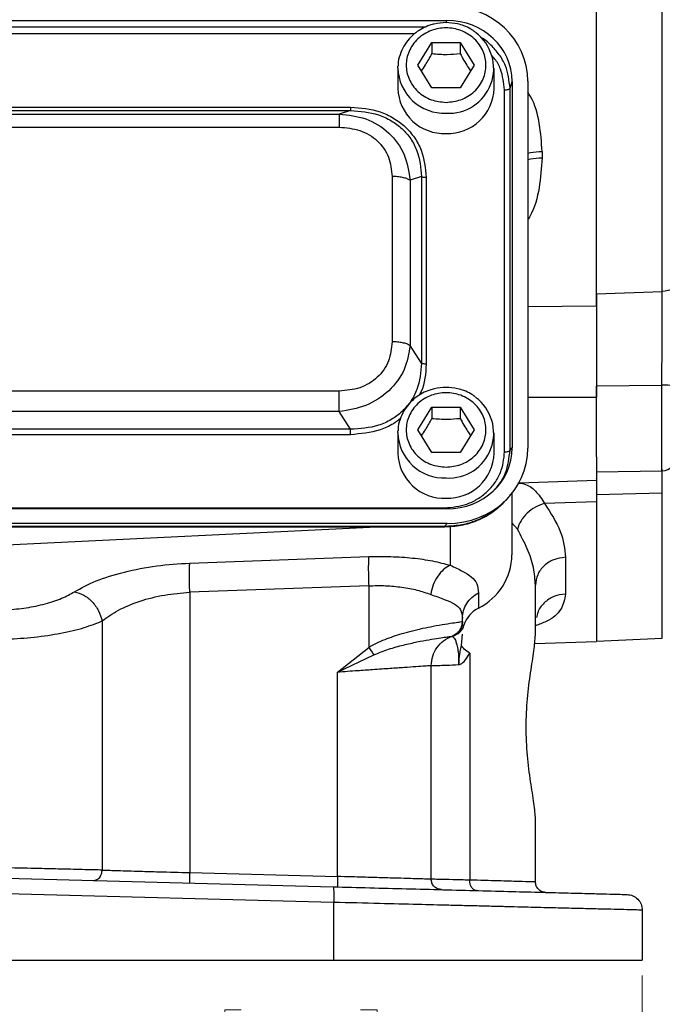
# Model space of a CAD drawing. Header units: inches. Extents: x 0.6 to 16.3, y 0.2 to 11.5.
# Tile 15 of 19: x 12.3 to 13.9, y 4.1 to 6.6. Entities that reach past the tile are written whole.
import ezdxf

# ---------------------------------------------------------------- set-up
doc = ezdxf.new("R2010")
doc.units = ezdxf.units.IN
doc.header["$MEASUREMENT"] = 0
doc.styles.add('SLDTEXTSTYLE0', font='TXT', dxfattribs={"width": 0.75})
doc.dimstyles.new('SLDDIMSTYLE1', dxfattribs={"dimtxt": 0.137795, "dimasz": 0.14, "dimexe": 0, "dimexo": 0.0625, "dimgap": 0.034449, "dimtad": 0, "dimdec": 1, "dimlfac": 1.5, "dimrnd": 1e-09, "dimzin": 12, "dimdsep": 46, "dimtxsty": 'SLDTEXTSTYLE0', "dimblk1": 'CLOSED', "dimblk2": 'CLOSED', "dimsah": 1, "dimcen": 0.09, "dimadec": 0, "dimazin": 3, "dimtfac": 1, "dimtdec": 1, "dimtofl": 0, "dimtmove": 0, "dimatfit": 3, "dimldrblk": 'CLOSED', "dimfxl": 0, "dimfrac": 2, "dimtolj": 1, "dimtzin": 12, "dimarcsym": 0})

# ---------------------------------------------------------------- blocks, each defined once
blk = doc.blocks.new('_Closed')
at = {"color": 0, "linetype": 'ByBlock', "lineweight": -2}
for p, q in [((-1, 0.166667), (0, 0)), ((-1, 0.166667), (-1, -0.166667)), ((0, 0), (-1, -0.166667)), ((0, 0), (-1, 0))]:
    blk.add_line(p, q, dxfattribs=at)
blk = doc.blocks.new('_D_11')
at = {"color": 7, "linetype": 'Continuous', "lineweight": 0}
for p, q in [((10.6055, 4.1984), (10.6055, 3.8728)), ((13.8588, 4.1984), (13.8588, 3.8728)), ((12.8327, 4.1107), (12.7908, 4.1107)), ((12.7908, 4.1107), (12.7908, 3.8919)), ((13.1382, 4.1107), (13.1802, 4.1107)), ((13.1802, 4.1107), (13.1802, 3.8919)), ((10.6055, 3.9122), (12.6699, 3.9122)), ((13.8588, 3.9122), (13.301, 3.9122)), ((12.7908, 3.8919), (12.8327, 3.8919)), ((13.1802, 3.8919), (13.1382, 3.8919))]:
    blk.add_line(p, q, dxfattribs=at)
at = {"color": 7, "linetype": 'Continuous', "lineweight": 18, "xscale": 0.14, "yscale": 0.14, "rotation": 180.0000000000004}
blk.add_blockref('_Closed', (10.6055, 3.9122, 0.2998), dxfattribs=at)
at = {"color": 7, "linetype": 'Continuous', "lineweight": 18, "xscale": 0.14, "yscale": 0.14}
blk.add_blockref('_Closed', (13.8588, 3.9122, 0.2998), dxfattribs=at)
at = {"color": 7, "linetype": 'Continuous', "lineweight": 18, "char_height": 0.1378, "attachment_point": 1, "style": 'SLDTEXTSTYLE0'}
for s, insert in [('124', (12.8327, 4.0695)), ('4.9', (12.8582, 3.8634))]:
    blk.add_mtext(s, dxfattribs=dict(at, insert=insert))

msp = doc.modelspace()

# ---------------------------------------------------------------- linework, layer by layer
at = {"color": 7, "linetype": 'Continuous', "lineweight": 25}
for p, q in [((13.7418, 5.9125), (13.7418, 8.1958)), ((13.9103, 5.9495), (13.9103, 8.2129)), ((11.1049, 6.6427), (13.3588, 6.6427)), ((13.2848, 6.5285), (13.3208, 6.5867)), ((13.3208, 6.5867), (13.3928, 6.5867)), ((13.3208, 6.5867), (13.3208, 6.558)), ((13.3928, 6.5867), (13.4288, 6.5285)), ((13.3928, 6.5867), (13.3928, 6.558)), ((13.3208, 6.4703), (13.2848, 6.5285)), ((13.4288, 6.5285), (13.3928, 6.4703)), ((13.2335, 6.5208), (13.2336, 6.5261)), ((13.2335, 6.5208), (13.2335, 6.4687)), ((13.4802, 6.4687), (13.4802, 6.5208)), ((13.5205, 6.4694), (13.5262, 6.4864)), ((13.5262, 6.4864), (13.5262, 5.5491)), ((13.5662, 6.4875), (13.5662, 5.548)), ((13.3928, 6.4703), (13.3208, 6.4703)), ((13.5067, 5.5387), (13.5067, 6.4652)), ((13.5205, 5.5428), (13.5205, 6.4694)), ((11.3512, 6.4212), (13.1125, 6.4212)), ((11.3512, 6.4124), (13.1125, 6.4124)), ((11.3802, 6.4033), (13.0835, 6.4033)), ((13.1125, 6.4124), (13.0835, 6.4033)), ((11.3802, 6.3697), (13.0835, 6.3697)), ((13.6027, 6.3075), (13.6027, 6.2912)), ((13.2186, 6.2436), (13.2186, 5.8205)), ((13.2938, 6.2432), (13.2647, 6.2341)), ((13.2647, 6.2341), (13.2647, 5.8109)), ((13.2938, 6.2432), (13.2938, 5.7658)), ((13.3059, 6.2406), (13.3059, 5.7633)), ((13.7418, 5.9429), (13.9103, 5.9495)), ((13.2938, 5.7658), (13.2647, 5.8109)), ((13.9092, 5.709), (13.7418, 5.7068)), ((13.7418, 5.5257), (13.7418, 5.7068)), ((13.0835, 5.6944), (11.3802, 5.6944)), ((13.2848, 5.5949), (13.3208, 5.6531)), ((13.3208, 5.6531), (13.3928, 5.6531)), ((13.3208, 5.6531), (13.3208, 5.6244)), ((13.3928, 5.6531), (13.4288, 5.5949)), ((13.3928, 5.6531), (13.3928, 5.6244)), ((13.0835, 5.6417), (11.3802, 5.6417)), ((13.1125, 5.5965), (13.0835, 5.6417)), ((13.1125, 5.5965), (11.3512, 5.5965)), ((13.3208, 5.5367), (13.2848, 5.5949)), ((13.4288, 5.5949), (13.3928, 5.5367)), ((13.1125, 5.5827), (11.3512, 5.5827)), ((13.2335, 5.5872), (13.2336, 5.5925)), ((13.2335, 5.5872), (13.2335, 5.5352)), ((13.4802, 5.5352), (13.4802, 5.5872)), ((13.5205, 5.5428), (13.5262, 5.5491)), ((13.3928, 5.5367), (13.3208, 5.5367)), ((13.7418, 5.5257), (13.7418, 5.4664)), ((13.7418, 5.4876), (13.9092, 5.4905)), ((13.5435, 5.4594), (13.7418, 5.4664)), ((13.5097, 5.4145), (13.5173, 5.4228)), ((13.5255, 5.4324), (13.5255, 5.275)), ((13.9103, 5.433), (13.7418, 5.4289)), ((13.7418, 5.4289), (13.7418, 5.4098)), ((11.1106, 5.3952), (13.3531, 5.3952)), ((13.7418, 5.4112), (13.6091, 5.4066)), ((13.7418, 5.4112), (13.7418, 5.0535)), ((13.3588, 5.3928), (11.1049, 5.3928)), ((13.36, 5.3555), (11.1037, 5.3555)), ((13.3531, 5.3479), (11.1106, 5.3479)), ((11.1106, 5.3469), (13.3531, 5.3469)), ((12.2322, 5.3006), (13.1794, 5.3469)), ((13.36, 5.3555), (13.3531, 5.3479)), ((12.7009, 5.2541), (13.1588, 5.2706)), ((13.6627, 5.2688), (13.6627, 5.1748)), ((13.1588, 5.196), (12.7009, 5.1795)), ((13.1588, 5.196), (13.1588, 5.0383)), ((13.5855, 5.0695), (13.5855, 5.1975)), ((12.7009, 5.1795), (12.7009, 4.4618)), ((13.4399, 5.1782), (13.4399, 5.139)), ((12.4766, 5.1059), (12.4766, 4.4683)), ((13.3988, 5.1045), (13.3988, 5.1129)), ((13.3988, 5.1045), (13.3988, 5.1045)), ((13.3988, 5.1022), (13.3988, 5.1045)), ((13.3721, 5.0668), (13.3722, 5.0668)), ((13.3739, 5.0674), (13.3762, 5.0681)), ((13.3762, 5.0681), (13.3769, 5.0683)), ((13.3769, 5.0683), (13.3789, 5.069)), ((13.3789, 5.069), (13.3789, 5.0694)), ((13.3961, 5.0435), (13.3988, 5.0725)), ((13.5841, 5.048), (13.7418, 5.0535)), ((13.7418, 5.0542), (13.9103, 5.0615)), ((13.0788, 4.9748), (13.1588, 5.0383)), ((13.0788, 4.9748), (13.172, 5.0192)), ((13.4174, 5.0231), (13.4174, 4.4426)), ((13.3188, 4.4449), (13.3188, 4.9914)), ((13.0788, 4.4519), (13.0788, 4.9748)), ((13.5855, 4.438), (13.5855, 4.5993)), ((12.7009, 4.4618), (13.0788, 4.4519)), ((12.2322, 4.4474), (13.0681, 4.4255)), ((13.0691, 4.3855), (12.2322, 4.4075)), ((13.0691, 4.3855), (13.0691, 4.2378)), ((13.8588, 4.3659), (13.8588, 4.2378)), ((12.2322, 4.2378), (13.0691, 4.2378)), ((13.0691, 4.2378), (13.8588, 4.2378))]:
    msp.add_line(p, q, dxfattribs=at)
at = {"color": 8, "linetype": 'Continuous', "lineweight": 25}
for p, q in [((13.3569, 6.6371), (13.3588, 6.6427)), ((13.3039, 6.6257), (11.1598, 6.6257)), ((13.2762, 6.6087), (11.1866, 6.6087)), ((13.5662, 5.9107), (13.7418, 5.9125)), ((13.9092, 5.4905), (13.9092, 5.709)), ((13.5662, 5.679), (13.7418, 5.6791)), ((13.9103, 5.0615), (13.9103, 5.433)), ((13.3531, 5.3477), (13.3531, 5.3479)), ((13.3676, 5.3484), (13.3676, 5.2485)), ((13.5393, 5.3409), (13.5255, 5.3573)), ((13.4023, 5.0954), (13.4019, 5.0963))]:
    msp.add_line(p, q, dxfattribs=at)
at = {"color": 7, "linetype": 'Continuous', "lineweight": 25, "flags": 128}
msp.add_lwpolyline([(13.9485, 5.9717), (13.9478, 5.9675), (13.9456, 5.9634), (13.9421, 5.9597), (13.9374, 5.9564), (13.9316, 5.9536), (13.925, 5.9515), (13.9178, 5.9501), (13.9103, 5.9495)], dxfattribs=at)
at = {"color": 7, "linetype": 'Continuous', "lineweight": 25}
for centre, radius, start, end in [((13.3642, 6.5199), 0.1145, 266.3256, 53.45), ((13.3518, 6.4718), 0.1183, 181.4731, 272.4617), ((13.3606, 6.4732), 0.1196, 268.1802, 357.885), ((13.9186, 5.6454), 0.0644, 62.345, 98.4187), ((13.3642, 5.5863), 0.1145, 266.3256, 53.45), ((13.3518, 5.5382), 0.1183, 181.4731, 272.4617), ((13.3606, 5.5396), 0.1196, 268.1802, 357.885), ((13.9085, 5.5305), 0.04, 271, 0), ((13.3712, 5.2772), 0.1543, 296.448, 359.1655), ((13.4743, 5.0713), 0.0759, 116.9064, 161.5208)]:
    msp.add_arc(centre, radius, start, end, dxfattribs=at)
at = {"color": 8, "linetype": 'Continuous', "lineweight": 25}
for centre in [(13.3518, 6.5239), (13.3518, 5.5903)]:
    msp.add_arc(centre, 0.1183, 181.4731, 272.4617, dxfattribs=at)
at = {"color": 7, "linetype": 'Continuous', "lineweight": 25}
for centre, major_axis, start_param, end_param in [((13.3536, 6.4815), (0.2087, 0.0437), 6.091166, 7.631805), ((13.3536, 6.4815), (0.1694, 0.0355), 6.091166, 7.631805), ((13.3536, 5.554), (0.1694, -0.0355), 4.934566, 6.475204), ((13.3536, 5.554), (0.2087, -0.0437), 4.934566, 6.475204)]:
    msp.add_ellipse(centre, major_axis=major_axis, ratio=0.927683, start_param=start_param, end_param=end_param, dxfattribs=at)
for points, knots in [([(13.3568, 6.6374), (13.3467, 6.6367), (13.3325, 6.6358), (13.3124, 6.6299), (13.2961, 6.6229), (13.2782, 6.6115), (13.2619, 6.5963), (13.2479, 6.5774), (13.2383, 6.555), (13.2335, 6.5374), (13.234, 6.5275), (13.2341, 6.5262)], [0, 0, 0, 0, 0.162486, 0.227661, 0.335954, 0.448956, 0.570962, 0.699759, 0.835057, 0.977211, 1, 1, 1, 1]), ([(13.4314, 6.613), (13.4277, 6.6157), (13.4189, 6.6224), (13.4035, 6.6291), (13.3825, 6.6358), (13.3668, 6.6368), (13.3568, 6.6374)], [0, 0, 0, 0, 0.174445, 0.417791, 0.628441, 1, 1, 1, 1]), ([(13.3568, 6.4333), (13.344, 6.4345), (13.3243, 6.4365), (13.3005, 6.4484), (13.2842, 6.4606), (13.271, 6.4759), (13.2586, 6.4981), (13.2524, 6.5285), (13.2586, 6.5589), (13.271, 6.5811), (13.2842, 6.5963), (13.3005, 6.6087), (13.3243, 6.6202), (13.3568, 6.626), (13.3894, 6.6202), (13.4132, 6.6087), (13.4295, 6.5963), (13.4427, 6.5811), (13.4551, 6.5589), (13.4613, 6.5285), (13.4551, 6.4981), (13.4427, 6.4759), (13.4295, 6.4606), (13.4132, 6.4484), (13.3894, 6.4365), (13.3697, 6.4345), (13.3568, 6.4333)], [0, 0, 0, 0, 0.059864, 0.09209, 0.125, 0.15791, 0.190136, 0.25, 0.309864, 0.34209, 0.375, 0.40791, 0.440136, 0.5, 0.559864, 0.59209, 0.625, 0.65791, 0.690136, 0.75, 0.809864, 0.84209, 0.875, 0.90791, 0.940136, 1, 1, 1, 1]), ([(13.294, 6.5137), (13.2974, 6.5186), (13.3063, 6.5319), (13.3153, 6.548), (13.3208, 6.558)], [0, 0, 0, 0, 0.376375, 1, 1, 1, 1]), ([(13.3208, 6.558), (13.3337, 6.557), (13.3578, 6.555), (13.3817, 6.5571), (13.3928, 6.558)], [0, 0, 0, 0, 0.534747, 1, 1, 1, 1]), ([(13.3928, 6.558), (13.3993, 6.5464), (13.4082, 6.5303), (13.4171, 6.5173), (13.4196, 6.5136)], [0, 0, 0, 0, 0.718831, 1, 1, 1, 1]), ([(13.0835, 6.4033), (13.1066, 6.4008), (13.1533, 6.3958), (13.2132, 6.3579), (13.2544, 6.3013), (13.2613, 6.2563), (13.2647, 6.2341)], [0, 0, 0, 0, 0.247517, 0.5, 0.752483, 1, 1, 1, 1]), ([(13.1125, 6.4212), (13.1382, 6.4191), (13.1768, 6.4159), (13.2228, 6.3941), (13.2529, 6.3718), (13.2769, 6.3436), (13.3002, 6.3007), (13.3036, 6.2647), (13.3059, 6.2406)], [0, 0, 0, 0, 0.250072, 0.375279, 0.5, 0.624721, 0.749928, 1, 1, 1, 1]), ([(13.1125, 6.4124), (13.1369, 6.4105), (13.1735, 6.4077), (13.217, 6.3872), (13.2452, 6.3664), (13.2675, 6.3401), (13.2892, 6.2996), (13.292, 6.2657), (13.2938, 6.2432)], [0, 0, 0, 0, 0.251011, 0.37739, 0.5, 0.622613, 0.748989, 1, 1, 1, 1]), ([(13.0835, 6.3697), (13.1014, 6.3682), (13.1284, 6.366), (13.1606, 6.3508), (13.1815, 6.3352), (13.1983, 6.3156), (13.2145, 6.2856), (13.2169, 6.2604), (13.2186, 6.2436)], [0, 0, 0, 0, 0.250062, 0.37621, 0.5, 0.623853, 0.749938, 1, 1, 1, 1]), ([(13.9092, 5.709), (13.9093, 5.7295), (13.9095, 5.7713), (13.9098, 5.8317), (13.91, 5.8882), (13.9102, 5.9261), (13.9102, 5.9458), (13.9103, 5.9495)], [0, 0, 0, 0, 0.245355, 0.4996317, 0.7200477, 0.9468716, 1, 1, 1, 1]), ([(13.7418, 5.9429), (13.7418, 5.927), (13.7418, 5.8949), (13.7418, 5.8415), (13.7418, 5.7857), (13.7418, 5.7405), (13.7418, 5.7142), (13.7418, 5.7068)], [0, 0, 0, 0, 0.224019, 0.454541, 0.678559, 0.909062, 1, 1, 1, 1]), ([(13.7418, 5.9125), (13.7418, 5.8951), (13.7418, 5.8602), (13.7418, 5.8015), (13.7418, 5.7404), (13.7418, 5.6995), (13.7418, 5.6791)], [0, 0, 0, 0, 0.25, 0.5, 0.75, 1, 1, 1, 1]), ([(13.2186, 5.8205), (13.2169, 5.8037), (13.2145, 5.7785), (13.1982, 5.7485), (13.1815, 5.7289), (13.1606, 5.7133), (13.1284, 5.6981), (13.1014, 5.6959), (13.0835, 5.6944)], [0, 0, 0, 0, 0.250062, 0.37621, 0.5, 0.623853, 0.749938, 1, 1, 1, 1]), ([(13.2647, 5.8109), (13.2613, 5.7901), (13.2544, 5.7479), (13.2132, 5.6926), (13.1533, 5.6534), (13.1066, 5.6456), (13.0835, 5.6417)], [0, 0, 0, 0, 0.247517, 0.5, 0.752483, 1, 1, 1, 1]), ([(13.2938, 5.7658), (13.292, 5.7429), (13.2892, 5.7084), (13.2675, 5.6676), (13.2452, 5.6412), (13.217, 5.6204), (13.1735, 5.6003), (13.1369, 5.5981), (13.1125, 5.5965)], [0, 0, 0, 0, 0.251011, 0.37739, 0.5, 0.622613, 0.748989, 1, 1, 1, 1]), ([(13.3568, 5.7038), (13.3467, 5.7032), (13.3325, 5.7022), (13.3124, 5.6963), (13.2961, 5.6893), (13.2782, 5.6779), (13.2619, 5.6628), (13.2479, 5.6438), (13.2383, 5.6215), (13.2335, 5.6038), (13.234, 5.594), (13.2341, 5.5926)], [0, 0, 0, 0, 0.162486, 0.227661, 0.335954, 0.448956, 0.570962, 0.699759, 0.835057, 0.977211, 1, 1, 1, 1]), ([(13.4314, 5.6794), (13.4277, 5.6821), (13.4189, 5.6888), (13.4035, 5.6955), (13.3825, 5.7022), (13.3668, 5.7032), (13.3568, 5.7038)], [0, 0, 0, 0, 0.174445, 0.417791, 0.628441, 1, 1, 1, 1]), ([(13.3568, 5.4997), (13.344, 5.5009), (13.3243, 5.5029), (13.3005, 5.5148), (13.2842, 5.5271), (13.271, 5.5423), (13.2586, 5.5645), (13.2524, 5.5949), (13.2586, 5.6253), (13.271, 5.6475), (13.2842, 5.6627), (13.3005, 5.6751), (13.3243, 5.6866), (13.3568, 5.6924), (13.3894, 5.6866), (13.4132, 5.6751), (13.4295, 5.6627), (13.4427, 5.6475), (13.4551, 5.6253), (13.4613, 5.5949), (13.4551, 5.5645), (13.4427, 5.5423), (13.4295, 5.5271), (13.4132, 5.5148), (13.3894, 5.5029), (13.3697, 5.5009), (13.3568, 5.4997)], [0, 0, 0, 0, 0.059864, 0.09209, 0.125, 0.15791, 0.190136, 0.25, 0.309864, 0.34209, 0.375, 0.40791, 0.440136, 0.5, 0.559864, 0.59209, 0.625, 0.65791, 0.690136, 0.75, 0.809864, 0.84209, 0.875, 0.90791, 0.940136, 1, 1, 1, 1]), ([(13.294, 5.5801), (13.2974, 5.5851), (13.3063, 5.5983), (13.3153, 5.6144), (13.3208, 5.6244)], [0, 0, 0, 0, 0.376375, 1, 1, 1, 1]), ([(13.3208, 5.6244), (13.3337, 5.6234), (13.3578, 5.6214), (13.3817, 5.6235), (13.3928, 5.6244)], [0, 0, 0, 0, 0.534747, 1, 1, 1, 1]), ([(13.3928, 5.6244), (13.3993, 5.6129), (13.4082, 5.5968), (13.4171, 5.5837), (13.4196, 5.58)], [0, 0, 0, 0, 0.718831, 1, 1, 1, 1]), ([(13.3531, 5.3952), (13.3726, 5.3971), (13.4024, 5.4), (13.4383, 5.4178), (13.4628, 5.4362), (13.4825, 5.4591), (13.5016, 5.4926), (13.5047, 5.5205), (13.5067, 5.5387)], [0, 0, 0, 0, 0.240853, 0.369278, 0.5, 0.630722, 0.759147, 1, 1, 1, 1]), ([(13.7418, 5.4699), (13.7418, 5.4701), (13.7418, 5.4713), (13.7418, 5.4625), (13.7418, 5.4438), (13.7418, 5.4221), (13.7418, 5.4112)], [0, 0, 0, 0, 0.0550248, 0.3700167, 0.6850077, 1, 1, 1, 1]), ([(13.7418, 5.4664), (13.7418, 5.4587), (13.7418, 5.4479), (13.7418, 5.4331), (13.7418, 5.4289)], [0, 0, 0, 0, 0.7134294, 1, 1, 1, 1]), ([(13.3531, 5.3471), (13.3673, 5.3478), (13.3962, 5.3494), (13.4382, 5.3626), (13.4778, 5.3837), (13.4992, 5.4043), (13.5099, 5.4147)], [0, 0, 0, 0, 0.240515, 0.489269, 0.743239, 1, 1, 1, 1]), ([(13.5057, 5.4113), (13.5034, 5.4086), (13.4925, 5.3956), (13.4667, 5.3778), (13.4309, 5.3602), (13.3923, 5.3496), (13.3663, 5.3485), (13.3531, 5.3479)], [0, 0, 0, 0, 0.064698, 0.305184, 0.549257, 0.769699, 1, 1, 1, 1]), ([(13.6091, 5.4066), (13.6011, 5.4039), (13.585, 5.3986), (13.5639, 5.3827), (13.5472, 5.363), (13.542, 5.3482), (13.5393, 5.3409)], [0, 0, 0, 0, 0.249997, 0.499993, 0.749996, 1, 1, 1, 1]), ([(13.6091, 5.4066), (13.6245, 5.3824), (13.6553, 5.3342), (13.6602, 5.2906), (13.6627, 5.2688)], [0, 0, 0, 0, 0.5007518, 1, 1, 1, 1]), ([(13.5855, 5.1975), (13.5844, 5.2124), (13.5823, 5.2422), (13.5665, 5.2905), (13.5484, 5.324), (13.5393, 5.3409)], [0, 0, 0, 0, 0.329707, 0.661662, 1, 1, 1, 1]), ([(13.1588, 5.2706), (13.1778, 5.2709), (13.2163, 5.2715), (13.2716, 5.2675), (13.3235, 5.2602), (13.3529, 5.2524), (13.3676, 5.2485)], [0, 0, 0, 0, 0.246357, 0.496982, 0.74919, 1, 1, 1, 1]), ([(12.4057, 5.1805), (12.4231, 5.1901), (12.458, 5.2094), (12.5314, 5.2321), (12.6142, 5.2485), (12.6724, 5.2522), (12.7009, 5.2541)], [0, 0, 0, 0, 0.251919, 0.508037, 0.759698, 1, 1, 1, 1]), ([(13.3676, 5.2485), (13.3617, 5.2453), (13.3501, 5.2389), (13.3349, 5.2209), (13.323, 5.1987), (13.3193, 5.1822), (13.3175, 5.1739)], [0, 0, 0, 0, 0.250006, 0.499998, 0.750005, 1, 1, 1, 1]), ([(13.3676, 5.2485), (13.3785, 5.2435), (13.4009, 5.2331), (13.4231, 5.2191), (13.4374, 5.2018), (13.4391, 5.1862), (13.4399, 5.1782)], [0, 0, 0, 0, 0.231639, 0.476918, 0.734744, 1, 1, 1, 1]), ([(13.1588, 5.196), (13.1733, 5.1963), (13.2026, 5.197), (13.2444, 5.1929), (13.2839, 5.1856), (13.3061, 5.1779), (13.3175, 5.1739)], [0, 0, 0, 0, 0.2463996, 0.4948313, 0.7420557, 1, 1, 1, 1]), ([(12.2322, 5.1342), (12.2491, 5.1357), (12.2837, 5.1388), (12.332, 5.1493), (12.3748, 5.1632), (12.3955, 5.1748), (12.4057, 5.1805)], [0, 0, 0, 0, 0.240965, 0.492289, 0.747829, 1, 1, 1, 1]), ([(12.4057, 5.1805), (12.4138, 5.1782), (12.43, 5.1736), (12.4518, 5.1559), (12.4689, 5.1327), (12.474, 5.1148), (12.4766, 5.1059)], [0, 0, 0, 0, 0.249994, 0.499976, 0.749984, 1, 1, 1, 1]), ([(12.4766, 5.1059), (12.4897, 5.1155), (12.516, 5.1346), (12.5717, 5.1574), (12.6347, 5.1739), (12.6792, 5.1777), (12.7009, 5.1795)], [0, 0, 0, 0, 0.25601, 0.513417, 0.763374, 1, 1, 1, 1]), ([(13.3175, 5.1739), (13.3296, 5.1695), (13.3539, 5.1607), (13.3796, 5.1503), (13.3961, 5.136), (13.3979, 5.1207), (13.3988, 5.1129)], [0, 0, 0, 0, 0.247971, 0.49533, 0.745303, 1, 1, 1, 1]), ([(12.2322, 5.0593), (12.2559, 5.0608), (12.3043, 5.0637), (12.3724, 5.0742), (12.4329, 5.0883), (12.4621, 5.1001), (12.4766, 5.1059)], [0, 0, 0, 0, 0.242859, 0.495762, 0.750597, 1, 1, 1, 1]), ([(13.1588, 5.0383), (13.1653, 5.0419), (13.1791, 5.0496), (13.2005, 5.0588), (13.2226, 5.067), (13.2462, 5.0745), (13.2718, 5.0814), (13.2986, 5.0876), (13.3272, 5.0933), (13.3557, 5.0982), (13.3792, 5.1017), (13.395, 5.1039), (13.3975, 5.1043), (13.3988, 5.1045)], [0, 0, 0, 0, 0.05804, 0.121656, 0.181764, 0.245538, 0.323978, 0.407603, 0.496572, 0.617574, 0.748497, 0.871284, 1, 1, 1, 1]), ([(13.3721, 5.0668), (13.3763, 5.0688), (13.3847, 5.0727), (13.3931, 5.0828), (13.3979, 5.0937), (13.3985, 5.1009), (13.3988, 5.1045)], [0, 0, 0, 0, 0.2797701, 0.5595366, 0.779763, 1, 1, 1, 1]), ([(13.4023, 5.0954), (13.4014, 5.0926), (13.3998, 5.087), (13.3947, 5.0795), (13.3878, 5.073), (13.3818, 5.0703), (13.3789, 5.069)], [0, 0, 0, 0, 0.25192, 0.503164, 0.752496, 1, 1, 1, 1]), ([(13.3962, 5.0899), (13.3963, 5.0901), (13.3971, 5.092), (13.3976, 5.0938), (13.398, 5.0955)], [0, 0, 0, 0, 0.097829, 1, 1, 1, 1]), ([(13.172, 5.0192), (13.1846, 5.0243), (13.2103, 5.0346), (13.2481, 5.0447), (13.2831, 5.0526), (13.3138, 5.0582), (13.3389, 5.0621), (13.3574, 5.0648), (13.3694, 5.0663), (13.3712, 5.0666), (13.3721, 5.0668)], [0, 0, 0, 0, 0.122415, 0.247577, 0.37369, 0.499666, 0.625316, 0.750635, 0.875305, 1, 1, 1, 1]), ([(13.3722, 5.0668), (13.3727, 5.0665), (13.3737, 5.066), (13.3793, 5.0602), (13.3838, 5.0486), (13.3867, 5.0356), (13.3885, 5.0199), (13.3892, 5.0054), (13.3892, 4.9978), (13.3892, 4.9941)], [0, 0, 0, 0, 0.283842, 0.551774, 0.675697, 0.791595, 0.898594, 0.949597, 1, 1, 1, 1]), ([(13.5855, 4.5993), (13.5855, 4.5993), (13.5855, 4.6098), (13.5824, 4.6371), (13.5731, 4.6933), (13.5643, 4.7607), (13.5608, 4.8344), (13.5644, 4.9082), (13.5729, 4.9753), (13.5828, 5.0326), (13.5846, 5.0572), (13.5855, 5.0695)], [0, 0, 0, 0, 0.000001, 0.126038, 0.251233, 0.375846, 0.499996, 0.624157, 0.748767, 0.873963, 1, 1, 1, 1]), ([(13.3892, 4.9941), (13.3892, 4.994), (13.3892, 4.994), (13.3892, 4.994), (13.3892, 4.994), (13.3892, 4.994), (13.3892, 4.994), (13.3892, 4.994), (13.3892, 4.994), (13.3892, 4.994), (13.3892, 4.994), (13.3892, 4.9941), (13.3892, 4.9943), (13.3892, 4.995), (13.3893, 4.9958), (13.3893, 4.9965), (13.3893, 4.9968), (13.3893, 4.9971), (13.3893, 4.9979), (13.3893, 4.999), (13.3894, 5.0007), (13.3895, 5.0031), (13.3898, 5.0066), (13.3904, 5.0116), (13.3915, 5.0189), (13.3936, 5.0299), (13.3951, 5.0384), (13.3961, 5.0435)], [0, 0, 0, 0, 0.000387, 0.000578, 0.000598, 0.000604, 0.00061, 0.000616, 0.000623, 0.000645, 0.000834, 0.001712, 0.0032, 0.013797, 0.042063, 0.050351, 0.053046, 0.057814, 0.07301, 0.095051, 0.126704, 0.171959, 0.236771, 0.330288, 0.467535, 0.67471, 1, 1, 1, 1]), ([(13.4174, 5.0231), (13.4123, 5.0268), (13.402, 5.0341), (13.398, 5.0404), (13.3961, 5.0435)], [0, 0, 0, 0, 0.499995, 1, 1, 1, 1]), ([(13.3892, 4.9941), (13.3908, 4.9945), (13.3966, 4.9961), (13.407, 5.0055), (13.4137, 5.0169), (13.4174, 5.0231)], [0, 0, 0, 0, 0.139884, 0.52827, 1, 1, 1, 1]), ([(13.3188, 4.9914), (13.318, 4.9913), (13.3164, 4.9912), (13.3029, 4.9903), (13.281, 4.9888), (13.2559, 4.987), (13.2325, 4.9854), (13.2134, 4.9841), (13.192, 4.9826), (13.1644, 4.9807), (13.1268, 4.9781), (13.0961, 4.976), (13.0788, 4.9748)], [0, 0, 0, 0, 0.1200646, 0.2433214, 0.3697878, 0.49948, 0.5598386, 0.6232342, 0.6896676, 0.7591393, 0.8642527, 1, 1, 1, 1]), ([(13.3188, 4.9914), (13.3197, 4.9914), (13.3213, 4.9915), (13.3351, 4.992), (13.3568, 4.9928), (13.3783, 4.9936), (13.3892, 4.9941)], [0, 0, 0, 0, 0.241763, 0.489012, 0.741755, 1, 1, 1, 1]), ([(12.4766, 4.4683), (12.4626, 4.4686), (12.4332, 4.4693), (12.3763, 4.4707), (12.3085, 4.4723), (12.2602, 4.4734), (12.2322, 4.4741)], [0, 0, 0, 0, 0.238746, 0.50002, 0.709221, 1, 1, 1, 1]), ([(12.4537, 4.4416), (12.457, 4.442), (12.4636, 4.4429), (12.4712, 4.45), (12.4757, 4.4589), (12.4763, 4.4652), (12.4766, 4.4683)], [0, 0, 0, 0, 0.279616, 0.55921, 0.779619, 1, 1, 1, 1]), ([(12.4766, 4.4683), (12.4893, 4.4679), (12.5162, 4.4671), (12.5679, 4.4656), (12.6303, 4.4638), (12.6744, 4.4625), (12.7009, 4.4618)], [0, 0, 0, 0, 0.23784, 0.500044, 0.698604, 1, 1, 1, 1]), ([(13.3188, 4.4449), (13.318, 4.445), (13.3164, 4.445), (13.3029, 4.4454), (13.281, 4.446), (13.2509, 4.4469), (13.2132, 4.448), (13.1767, 4.449), (13.1429, 4.45), (13.113, 4.4509), (13.0908, 4.4515), (13.0788, 4.4519)], [0, 0, 0, 0, 0.120191, 0.243561, 0.370113, 0.499848, 0.623463, 0.75913, 0.825792, 0.906085, 1, 1, 1, 1]), ([(13.4174, 4.4426), (13.4022, 4.4429), (13.3721, 4.4437), (13.3415, 4.4444), (13.3223, 4.4448), (13.32, 4.4449), (13.3188, 4.4449)], [0, 0, 0, 0, 0.261981, 0.515974, 0.761979, 1, 1, 1, 1]), ([(13.4344, 4.4159), (13.4319, 4.4165), (13.4268, 4.4176), (13.4212, 4.4247), (13.4179, 4.4335), (13.4176, 4.4395), (13.4174, 4.4426)], [0, 0, 0, 0, 0.27962, 0.559248, 0.779602, 1, 1, 1, 1]), ([(13.5855, 4.438), (13.5834, 4.438), (13.5792, 4.4381), (13.5449, 4.4391), (13.4927, 4.4405), (13.443, 4.4419), (13.4174, 4.4426)], [0, 0, 0, 0, 0.2481, 0.499972, 0.743513, 1, 1, 1, 1]), ([(13.0681, 4.4255), (13.0993, 4.4247), (13.1627, 4.423), (13.2568, 4.4206), (13.3505, 4.4181), (13.4412, 4.4158), (13.5265, 4.4135), (13.6037, 4.4115), (13.6708, 4.4097), (13.7263, 4.4083), (13.7691, 4.4072), (13.7987, 4.4064), (13.8166, 4.4059), (13.8188, 4.4059), (13.8199, 4.4058)], [0, 0, 0, 0, 0.0780321, 0.1583142, 0.2407101, 0.326281, 0.4127917, 0.5000535, 0.5873012, 0.6738003, 0.7593637, 0.8417273, 0.9219894, 1, 1, 1, 1]), ([(13.8588, 4.3659), (13.8577, 4.3659), (13.8553, 4.3659), (13.8359, 4.3664), (13.8071, 4.3672), (13.7712, 4.3681), (13.7315, 4.369), (13.6847, 4.3702), (13.6396, 4.3713), (13.5995, 4.3723), (13.5665, 4.3731), (13.531, 4.374), (13.4929, 4.375), (13.4523, 4.376), (13.4091, 4.3771), (13.3537, 4.3784), (13.2801, 4.3803), (13.1817, 4.3827), (13.1086, 4.3846), (13.0691, 4.3855)], [0, 0, 0, 0, 0.079768, 0.160951, 0.243549, 0.306446, 0.370139, 0.43463, 0.49992, 0.534019, 0.569107, 0.605181, 0.642244, 0.680293, 0.719331, 0.759355, 0.825954, 0.906172, 1, 1, 1, 1])]:
    msp.add_open_spline(points, degree=3, knots=knots, dxfattribs=at)
at = {"color": 8, "linetype": 'Continuous', "lineweight": 25}
for points, knots in [([(13.5205, 6.4694), (13.5182, 6.489), (13.5147, 6.5194), (13.4939, 6.5559), (13.4722, 6.58), (13.4551, 6.5949), (13.4448, 6.5999), (13.4445, 6.6001)], [0, 0, 0, 0, 0.380262, 0.586677, 0.789909, 0.993148, 1, 1, 1, 1]), ([(13.5067, 6.4652), (13.5046, 6.4833), (13.5012, 6.511), (13.4863, 6.5395), (13.4772, 6.5495), (13.4749, 6.5521)], [0, 0, 0, 0, 0.579997, 0.889257, 1, 1, 1, 1]), ([(13.6027, 6.3075), (13.6011, 6.3313), (13.5978, 6.3788), (13.5842, 6.4312), (13.5685, 6.4556), (13.5662, 6.4592)], [0, 0, 0, 0, 0.460326, 0.921518, 1, 1, 1, 1]), ([(13.5662, 6.3032), (13.5684, 6.3038), (13.5788, 6.3068), (13.5922, 6.3072), (13.6027, 6.3075)], [0, 0, 0, 0, 0.213793, 1, 1, 1, 1]), ([(13.6027, 6.2912), (13.6009, 6.2656), (13.5972, 6.2142), (13.5829, 6.1604), (13.568, 6.1353), (13.5662, 6.1323)], [0, 0, 0, 0, 0.466755, 0.935839, 1, 1, 1, 1]), ([(13.5662, 6.2868), (13.5684, 6.2874), (13.5788, 6.2904), (13.5922, 6.2908), (13.6027, 6.2912)], [0, 0, 0, 0, 0.213793, 1, 1, 1, 1]), ([(13.3059, 5.7633), (13.3046, 5.7389), (13.303, 5.7108), (13.2894, 5.6864), (13.2876, 5.6832)], [0, 0, 0, 0, 0.868208, 1, 1, 1, 1]), ([(13.2402, 5.6244), (13.2344, 5.6197), (13.2188, 5.6072), (13.1765, 5.5884), (13.1381, 5.585), (13.1125, 5.5827)], [0, 0, 0, 0, 0.168059, 0.445626, 1, 1, 1, 1]), ([(13.48, 5.4415), (13.4845, 5.4463), (13.4964, 5.4592), (13.5145, 5.4925), (13.5182, 5.523), (13.5205, 5.5428)], [0, 0, 0, 0, 0.172998, 0.463963, 1, 1, 1, 1]), ([(13.9103, 5.433), (13.9102, 5.4441), (13.9101, 5.4666), (13.9098, 5.4868), (13.9097, 5.4919), (13.9096, 5.4942)], [0, 0, 0, 0, 0.340938, 0.694345, 1, 1, 1, 1]), ([(13.5402, 5.4593), (13.5455, 5.4586), (13.563, 5.4564), (13.5869, 5.4408), (13.6017, 5.4181), (13.6091, 5.4066)], [0, 0, 0, 0, 0.178996, 0.584143, 1, 1, 1, 1]), ([(13.6627, 5.1748), (13.6601, 5.1614), (13.6549, 5.1346), (13.6262, 5.1082), (13.5951, 5.0971), (13.5855, 5.0937)], [0, 0, 0, 0, 0.408352, 0.817157, 1, 1, 1, 1]), ([(13.6627, 5.1748), (13.6525, 5.1734), (13.632, 5.1706), (13.6069, 5.153), (13.5914, 5.1332), (13.5893, 5.1192), (13.5886, 5.1147)], [0, 0, 0, 0, 0.288174, 0.576349, 0.864523, 1, 1, 1, 1])]:
    msp.add_open_spline(points, degree=3, knots=knots, dxfattribs=at)
at = {"color": 7, "linetype": 'Continuous', "lineweight": 25}
for points in [[(13.5067, 6.4652), (13.5084, 6.4653), (13.5116, 6.4654), (13.5159, 6.4664), (13.5192, 6.4677), (13.5201, 6.4688), (13.5205, 6.4694)], [(13.0835, 6.4033), (13.0835, 6.4022), (13.0835, 6.4001), (13.0835, 6.3925), (13.0835, 6.3824), (13.0835, 6.374), (13.0835, 6.3697)], [(13.1125, 6.4212), (13.1125, 6.4201), (13.1125, 6.4179), (13.1125, 6.4152), (13.1125, 6.4132), (13.1125, 6.4127), (13.1125, 6.4124)], [(13.2647, 6.2341), (13.2621, 6.2354), (13.2568, 6.2382), (13.2455, 6.2412), (13.2325, 6.2432), (13.2232, 6.2435), (13.2186, 6.2436)], [(13.3059, 6.2406), (13.3047, 6.2407), (13.3023, 6.2407), (13.2989, 6.2413), (13.2959, 6.2421), (13.2945, 6.2428), (13.2938, 6.2432)], [(13.2647, 5.8109), (13.2621, 5.8123), (13.2568, 5.8151), (13.2455, 5.8181), (13.2325, 5.8201), (13.2232, 5.8204), (13.2186, 5.8205)], [(13.3059, 5.7633), (13.3047, 5.7633), (13.3023, 5.7634), (13.2989, 5.7639), (13.2959, 5.7647), (13.2945, 5.7654), (13.2938, 5.7658)], [(13.0835, 5.6417), (13.0835, 5.6455), (13.0835, 5.6532), (13.0835, 5.6668), (13.0835, 5.681), (13.0835, 5.6899), (13.0835, 5.6944)], [(13.1125, 5.5827), (13.1125, 5.5839), (13.1125, 5.5862), (13.1125, 5.5899), (13.1125, 5.5935), (13.1125, 5.5955), (13.1125, 5.5965)], [(13.5067, 5.5387), (13.5084, 5.5387), (13.5116, 5.5388), (13.5159, 5.5398), (13.5192, 5.5411), (13.5201, 5.5422), (13.5205, 5.5428)], [(13.1588, 5.2706), (13.1585, 5.267), (13.158, 5.26), (13.1578, 5.2418), (13.158, 5.22), (13.1585, 5.204), (13.1588, 5.196)], [(13.6627, 5.2688), (13.6525, 5.2674), (13.6321, 5.2647), (13.6067, 5.2482), (13.589, 5.2249), (13.5867, 5.2067), (13.5855, 5.1975)], [(12.7009, 5.1795), (12.7006, 5.1875), (12.7001, 5.2035), (12.6999, 5.2253), (12.7001, 5.2435), (12.7006, 5.2505), (12.7009, 5.2541)], [(13.3988, 5.1129), (13.3994, 5.1196), (13.4005, 5.1328), (13.4092, 5.1512), (13.4221, 5.1672), (13.434, 5.1745), (13.4399, 5.1782)], [(13.3988, 5.1045), (13.3985, 5.1004), (13.3977, 5.0922), (13.392, 5.0811), (13.3834, 5.0719), (13.3759, 5.0685), (13.3722, 5.0668)], [(13.3188, 4.9914), (13.3196, 4.9996), (13.321, 5.016), (13.3326, 5.0382), (13.3497, 5.0565), (13.3647, 5.0634), (13.3721, 5.0668)], [(13.1588, 5.0383), (13.1612, 5.0348), (13.166, 5.028), (13.17, 5.0221), (13.172, 5.0192)], [(12.7016, 4.4351), (12.7014, 4.4355), (12.7011, 4.4363), (12.7008, 4.4425), (12.7007, 4.4513), (12.7008, 4.4583), (12.7009, 4.4618)], [(13.0788, 4.4519), (13.0787, 4.4484), (13.0786, 4.4414), (13.0786, 4.4326), (13.0789, 4.4264), (13.0793, 4.4256), (13.0795, 4.4252)], [(13.3448, 4.4183), (13.3414, 4.4188), (13.3345, 4.4197), (13.326, 4.4259), (13.32, 4.4346), (13.3192, 4.4415), (13.3188, 4.4449)], [(13.6115, 4.4113), (13.6081, 4.4118), (13.6012, 4.4127), (13.5926, 4.4189), (13.5867, 4.4276), (13.5859, 4.4345), (13.5855, 4.438)], [(13.0681, 4.4255), (13.0683, 4.4249), (13.0689, 4.4237), (13.0693, 4.4145), (13.0694, 4.4012), (13.0692, 4.3908), (13.0691, 4.3855)], [(13.8199, 4.4058), (13.825, 4.4051), (13.8353, 4.4037), (13.8481, 4.3944), (13.8571, 4.3813), (13.8583, 4.371), (13.8588, 4.3659)]]:
    msp.add_open_spline(points, degree=3, dxfattribs=at)

# ---------------------------------------------------------------- dimensions: what is measured, and where the dimension line sits
at = {"color": 7, "linetype": 'Continuous', "lineweight": 18}
dim = msp.add_linear_dim(base=(13.8588, 3.9122), p1=(10.6055, 4.2378), p2=(13.8588, 4.2378), dimstyle='SLDDIMSTYLE1', dxfattribs=at)
dim.commit()
dim.dimension.update_dxf_attribs({"geometry": '_D_11', "text_midpoint": (12.9855, 3.9122), "dimtype": 160})

doc.saveas('drawing.dxf')
